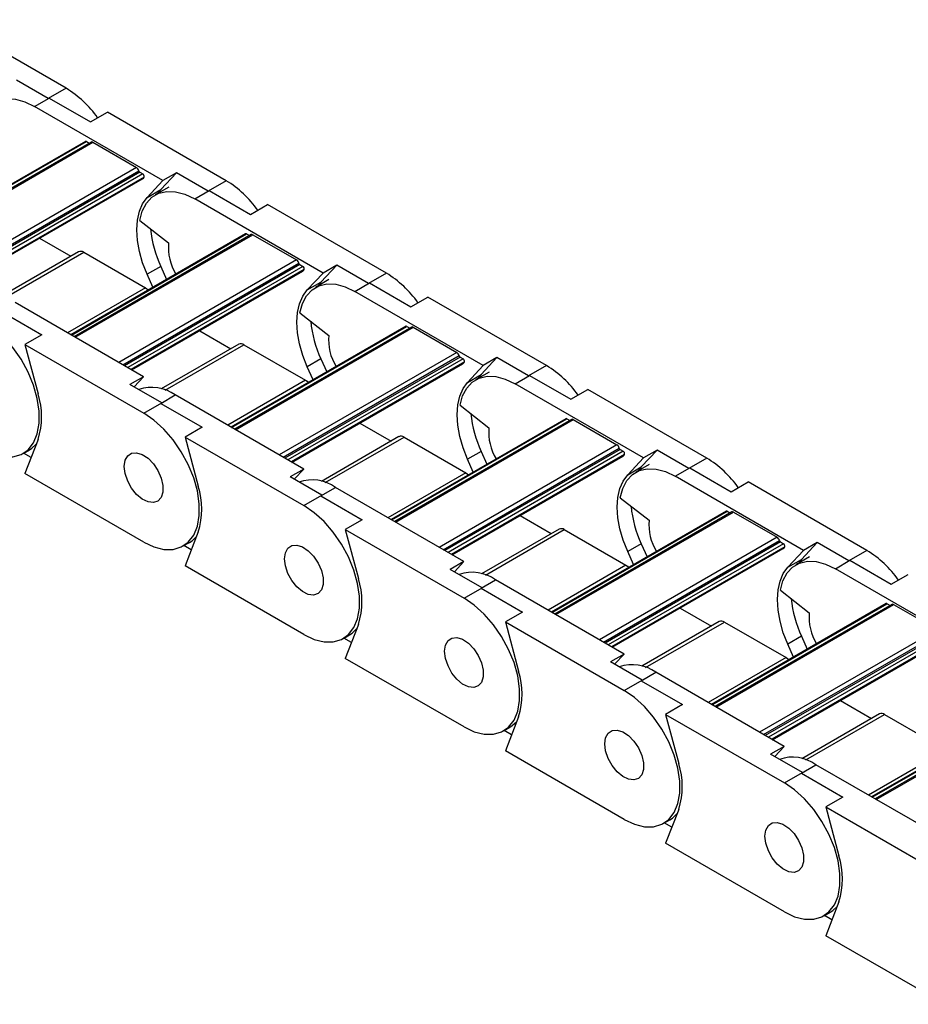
# Model space of a CAD drawing. Header units: millimetres. Extents: x 19 to 819, y 19 to 629.
# Tile 5 of 7: x 706 to 745, y 517 to 560. Entities that reach past the tile are written whole.
import ezdxf

# ---------------------------------------------------------------- set-up
doc = ezdxf.new("R2010")
doc.units = ezdxf.units.MM
doc.header["$LTSCALE"] = 3

msp = doc.modelspace()

# ---------------------------------------------------------------- linework, layer by layer
for p, q in [((708.165, 556.838), (702.975, 559.834)), ((707.38, 556.385), (705.994, 557.185)), ((708.165, 556.838), (707.38, 556.385)), ((706.786, 556.042), (707.423, 556.409)), ((707.423, 556.409), (709.232, 555.364)), ((712.4, 552.801), (706.786, 556.042)), ((709.232, 555.364), (709.975, 555.793)), ((715.165, 552.797), (709.975, 555.793)), ((709.011, 554.516), (701.372, 550.105)), ((701.398, 550.09), (709.056, 554.511)), ((709.257, 554.482), (701.524, 550.018)), ((701.568, 549.992), (709.332, 554.474)), ((709.056, 554.511), (709.182, 554.438)), ((709.332, 554.474), (711.241, 553.372)), ((711.241, 553.372), (703.477, 548.89)), ((703.65, 548.79), (711.342, 553.23)), ((711.383, 553.168), (703.725, 548.747)), ((711.383, 553.168), (711.517, 553.09)), ((712.304, 552.404), (712.994, 553.144)), ((712.994, 553.144), (712.4, 552.801)), ((714.381, 552.343), (712.994, 553.144)), ((711.517, 553.09), (703.859, 548.67)), ((711.575, 552.954), (704.006, 548.584)), ((704.038, 548.566), (711.508, 552.879)), ((712.4, 552.801), (711.71, 552.061)), ((715.165, 552.797), (714.381, 552.343)), ((711.71, 552.061), (712.304, 552.404)), ((712.656, 552.514), (712.062, 552.171)), ((712.304, 552.404), (712.168, 552.233)), ((713.787, 552.001), (714.423, 552.368)), ((714.423, 552.368), (716.233, 551.323)), ((719.401, 548.76), (713.787, 552.001)), ((716.233, 551.323), (716.975, 551.752)), ((722.166, 548.755), (716.975, 551.752)), ((711.384, 551.06), (712.648, 550.073)), ((707.007, 550.28), (708.373, 549.492)), ((716.011, 550.474), (708.372, 546.064)), ((708.398, 546.049), (716.056, 550.47)), ((716.257, 550.441), (708.524, 545.976)), ((708.568, 545.951), (716.332, 550.433)), ((716.056, 550.47), (716.182, 550.397)), ((716.332, 550.433), (718.241, 549.331)), ((708.714, 549.689), (705.326, 547.733)), ((705.495, 547.678), (708.939, 549.667)), ((708.939, 549.667), (711.633, 548.112)), ((718.241, 549.331), (710.477, 544.849)), ((710.651, 544.749), (718.342, 549.189)), ((718.384, 549.126), (710.726, 544.706)), ((718.517, 549.049), (710.859, 544.628)), ((718.576, 548.913), (711.007, 544.543)), ((711.038, 544.525), (718.509, 548.838)), ((712.304, 549.046), (711.71, 548.703)), ((712.304, 549.046), (712.558, 548.481)), ((718.384, 549.126), (718.517, 549.049)), ((719.304, 548.363), (719.994, 549.103)), ((719.994, 549.103), (719.401, 548.76)), ((721.381, 548.302), (719.994, 549.103)), ((711.964, 548.138), (711.71, 548.703)), ((719.401, 548.76), (718.71, 548.02)), ((718.71, 548.02), (719.304, 548.363)), ((719.656, 548.473), (719.062, 548.13)), ((719.304, 548.363), (719.169, 548.192)), ((722.166, 548.755), (721.381, 548.302)), ((711.633, 548.112), (708.229, 546.147)), ((720.787, 547.959), (721.423, 548.327)), ((726.401, 544.719), (720.787, 547.959)), ((721.423, 548.327), (723.233, 547.282)), ((723.233, 547.282), (723.976, 547.711)), ((729.166, 544.714), (723.976, 547.711)), ((705.301, 547.102), (707.111, 546.057)), ((711.552, 544.229), (705.938, 547.47)), ((718.385, 547.018), (719.648, 546.031)), ((714.007, 546.239), (715.373, 545.451)), ((723.012, 546.433), (715.372, 542.023)), ((715.399, 542.008), (723.057, 546.429)), ((723.258, 546.399), (715.525, 541.935)), ((715.569, 541.91), (723.333, 546.392)), ((723.057, 546.429), (723.183, 546.356)), ((723.333, 546.392), (725.242, 545.29)), ((707.111, 546.057), (706.369, 545.629)), ((706.369, 545.629), (711.559, 542.632)), ((706.369, 545.629), (706.941, 543.483)), ((715.715, 545.648), (712.326, 543.692)), ((712.495, 543.637), (715.94, 545.626)), ((715.94, 545.626), (718.634, 544.07)), ((725.242, 545.29), (717.478, 540.808)), ((717.651, 540.708), (725.342, 545.148)), ((725.384, 545.085), (717.726, 540.664)), ((725.518, 545.008), (717.86, 540.587)), ((719.304, 545.005), (718.71, 544.662)), ((719.304, 545.005), (719.558, 544.44)), ((725.384, 545.085), (725.518, 545.008)), ((726.305, 544.322), (726.995, 545.061)), ((726.995, 545.061), (726.401, 544.719)), ((728.381, 544.261), (726.995, 545.061)), ((725.576, 544.871), (718.007, 540.502)), ((718.038, 540.484), (725.509, 544.797)), ((718.964, 544.097), (718.71, 544.662)), ((726.401, 544.719), (725.711, 543.979)), ((729.166, 544.714), (728.381, 544.261)), ((711.552, 544.229), (710.958, 543.886)), ((711.136, 543.783), (711.552, 544.229)), ((718.634, 544.07), (715.23, 542.105)), ((725.711, 543.979), (726.305, 544.322)), ((726.656, 544.432), (726.062, 544.089)), ((726.305, 544.322), (726.169, 544.151)), ((727.787, 543.918), (728.424, 544.286)), ((728.424, 544.286), (730.233, 543.241)), ((712.344, 543.085), (710.958, 543.886)), ((733.401, 540.677), (727.787, 543.918)), ((730.233, 543.241), (730.976, 543.669)), ((736.167, 540.673), (730.976, 543.669)), ((712.302, 543.061), (712.938, 543.428)), ((718.552, 540.187), (712.938, 543.428)), ((711.559, 542.632), (712.344, 543.085)), ((712.302, 543.061), (714.111, 542.016)), ((725.385, 542.977), (726.649, 541.99)), ((730.012, 542.392), (722.373, 537.982)), ((722.399, 537.967), (730.057, 542.387)), ((730.258, 542.358), (722.525, 537.894)), ((722.569, 537.869), (730.333, 542.351)), ((730.057, 542.387), (730.183, 542.315)), ((730.333, 542.351), (732.242, 541.248)), ((714.111, 542.016), (713.369, 541.588)), ((721.007, 542.198), (722.373, 541.409)), ((706.941, 541.48), (706.369, 539.995)), ((713.369, 541.588), (718.56, 538.591)), ((713.369, 541.588), (713.941, 539.441)), ((722.715, 541.607), (719.326, 539.65)), ((719.496, 539.596), (722.94, 541.584)), ((722.94, 541.584), (725.634, 540.029)), ((732.242, 541.248), (724.478, 536.766)), ((724.651, 536.666), (732.343, 541.106)), ((732.384, 541.044), (724.726, 536.623)), ((732.384, 541.044), (732.518, 540.967)), ((706.284, 540.869), (706.56, 541.028)), ((706.639, 540.696), (706.312, 540.885)), ((732.518, 540.967), (724.86, 536.546)), ((732.576, 540.83), (725.007, 536.461)), ((725.039, 536.443), (732.51, 540.756)), ((726.305, 540.964), (725.711, 540.621)), ((725.965, 540.055), (725.711, 540.621)), ((726.305, 540.964), (726.559, 540.398)), ((733.401, 540.677), (732.711, 539.938)), ((733.305, 540.281), (733.995, 541.02)), ((733.995, 541.02), (733.401, 540.677)), ((735.382, 540.22), (733.995, 541.02)), ((736.167, 540.673), (735.382, 540.22)), ((718.552, 540.187), (717.958, 539.845)), ((718.136, 539.742), (718.552, 540.187)), ((732.711, 539.938), (733.305, 540.281)), ((733.657, 540.391), (733.063, 540.048)), ((733.305, 540.281), (733.169, 540.109)), ((734.788, 539.877), (735.424, 540.244)), ((735.424, 540.244), (737.234, 539.2)), ((711.559, 536.998), (706.369, 539.995)), ((719.344, 539.044), (717.958, 539.845)), ((725.634, 540.029), (722.23, 538.064)), ((740.402, 536.636), (734.788, 539.877)), ((719.302, 539.02), (719.938, 539.387)), ((725.552, 536.146), (719.938, 539.387)), ((737.234, 539.2), (737.976, 539.628)), ((743.167, 536.632), (737.976, 539.628)), ((718.56, 538.591), (719.344, 539.044)), ((719.302, 539.02), (721.112, 537.975)), ((732.385, 538.936), (733.649, 537.949)), ((728.008, 538.157), (729.374, 537.368)), ((737.012, 538.351), (729.373, 533.941)), ((729.399, 533.925), (737.057, 538.346)), ((737.258, 538.317), (729.525, 533.853)), ((729.569, 533.827), (737.333, 538.309)), ((737.057, 538.346), (737.183, 538.274)), ((737.333, 538.309), (739.242, 537.207)), ((721.112, 537.975), (720.369, 537.546)), ((713.941, 537.439), (713.369, 535.953)), ((720.369, 537.546), (725.56, 534.55)), ((720.369, 537.546), (720.942, 535.4)), ((729.715, 537.565), (726.327, 535.609)), ((726.496, 535.555), (729.94, 537.543)), ((729.94, 537.543), (732.635, 535.988)), ((739.242, 537.207), (731.478, 532.725)), ((713.284, 536.827), (713.56, 536.987)), ((713.639, 536.655), (713.312, 536.844)), ((731.652, 532.625), (739.343, 537.065)), ((739.385, 537.003), (731.727, 532.582)), ((739.518, 536.926), (731.86, 532.505)), ((739.577, 536.789), (732.008, 532.42)), ((733.305, 536.922), (732.711, 536.58)), ((733.305, 536.922), (733.559, 536.357)), ((739.385, 537.003), (739.518, 536.926)), ((740.305, 536.239), (740.996, 536.979)), ((740.996, 536.979), (740.402, 536.636)), ((742.382, 536.179), (740.996, 536.979)), ((732.039, 532.402), (739.51, 536.714)), ((732.965, 536.014), (732.711, 536.58)), ((740.402, 536.636), (739.712, 535.896)), ((740.657, 536.349), (740.063, 536.007)), ((743.167, 536.632), (742.382, 536.179)), ((718.56, 532.957), (713.369, 535.953)), ((725.552, 536.146), (724.958, 535.803)), ((725.137, 535.701), (725.552, 536.146)), ((732.635, 535.988), (729.231, 534.023)), ((739.712, 535.896), (740.305, 536.239)), ((740.305, 536.239), (740.17, 536.068)), ((741.788, 535.836), (742.424, 536.203)), ((742.424, 536.203), (744.234, 535.158)), ((726.345, 535.003), (724.958, 535.803)), ((747.402, 532.595), (741.788, 535.836)), ((744.234, 535.158), (744.977, 535.587)), ((726.302, 534.978), (726.939, 535.346)), ((732.553, 532.105), (726.939, 535.346)), ((725.56, 534.55), (726.345, 535.003)), ((726.302, 534.978), (728.112, 533.934)), ((739.386, 534.895), (740.649, 533.908)), ((744.013, 534.309), (736.373, 529.899)), ((736.4, 529.884), (744.058, 534.305)), ((744.259, 534.276), (736.526, 529.811)), ((736.57, 529.786), (744.334, 534.268)), ((744.058, 534.305), (744.184, 534.232)), ((744.334, 534.268), (746.243, 533.166)), ((728.112, 533.934), (727.37, 533.505)), ((735.008, 534.116), (736.374, 533.327)), ((720.942, 533.398), (720.369, 531.912)), ((727.37, 533.505), (732.56, 530.509)), ((727.37, 533.505), (727.942, 531.359)), ((736.716, 533.524), (733.327, 531.568)), ((733.496, 531.514), (736.941, 533.502)), ((736.941, 533.502), (739.635, 531.947)), ((720.284, 532.786), (720.56, 532.945)), ((746.243, 533.166), (738.479, 528.684)), ((738.652, 528.584), (746.343, 533.024)), ((746.385, 532.962), (738.727, 528.541)), ((746.519, 532.884), (738.861, 528.463)), ((740.305, 532.881), (739.712, 532.538)), ((740.305, 532.881), (740.559, 532.316)), ((720.64, 532.613), (720.312, 532.802)), ((746.577, 532.748), (739.008, 528.378)), ((739.039, 528.36), (746.51, 532.673)), ((739.965, 531.973), (739.712, 532.538)), ((732.553, 532.105), (731.959, 531.762)), ((732.137, 531.659), (732.553, 532.105)), ((725.56, 528.916), (720.369, 531.912)), ((733.345, 530.962), (731.959, 531.762)), ((739.635, 531.947), (736.231, 529.982)), ((733.303, 530.937), (733.939, 531.305)), ((739.553, 528.064), (733.939, 531.305)), ((732.56, 530.509), (733.345, 530.962)), ((733.303, 530.937), (735.113, 529.893)), ((735.113, 529.893), (734.37, 529.464)), ((742.009, 530.074), (743.374, 529.286)), ((751.013, 530.268), (743.374, 525.858)), ((743.4, 525.843), (751.058, 530.264)), ((751.259, 530.234), (743.526, 525.77)), ((743.57, 525.745), (751.334, 530.227)), ((734.37, 529.464), (739.561, 526.467)), ((734.37, 529.464), (734.942, 527.318)), ((743.716, 529.483), (740.327, 527.527)), ((740.497, 527.472), (743.941, 529.461)), ((743.941, 529.461), (746.635, 527.906)), ((727.942, 529.356), (727.37, 527.871)), ((727.285, 528.745), (727.561, 528.904)), ((727.64, 528.572), (727.313, 528.761)), ((732.56, 524.875), (727.37, 527.871)), ((739.553, 528.064), (738.959, 527.721)), ((740.346, 526.921), (738.959, 527.721)), ((739.137, 527.618), (739.553, 528.064)), ((746.635, 527.906), (743.231, 525.94)), ((739.561, 526.467), (740.346, 526.921)), ((740.303, 526.896), (740.94, 527.263)), ((740.303, 526.896), (742.113, 525.851)), ((746.553, 524.023), (740.94, 527.263)), ((742.113, 525.851), (741.37, 525.423)), ((734.942, 525.315), (734.37, 523.83)), ((741.37, 525.423), (746.561, 522.426)), ((741.37, 525.423), (741.943, 523.276)), ((734.285, 524.704), (734.561, 524.863)), ((734.64, 524.531), (734.313, 524.72)), ((739.561, 520.833), (734.37, 523.83)), ((741.943, 521.274), (741.37, 519.789)), ((741.286, 520.662), (741.561, 520.822)), ((741.641, 520.49), (741.313, 520.679)), ((746.561, 516.792), (741.37, 519.789))]:
    msp.add_line(p, q)
at = {"flags": 128}
for points in [[(704.384, 555.101), (704.494, 555.512), (704.674, 555.853), (704.917, 556.114), (705.218, 556.288), (705.567, 556.369), (705.952, 556.354), (706.363, 556.244), (706.786, 556.042)], [(711.384, 551.06), (711.494, 551.47), (711.674, 551.812), (711.918, 552.073), (712.219, 552.247), (712.567, 552.327), (712.952, 552.312), (713.363, 552.202), (713.787, 552.001)], [(711.71, 548.703), (711.513, 549.201), (711.369, 549.699), (711.281, 550.185), (711.252, 550.647), (711.281, 551.075), (711.369, 551.459), (711.513, 551.791), (711.71, 552.061)], [(711.633, 548.112), (711.696, 548.069), (711.753, 548.016)], [(718.71, 544.662), (718.513, 545.16), (718.369, 545.658), (718.282, 546.143), (718.252, 546.606), (718.282, 547.034), (718.369, 547.418), (718.513, 547.75), (718.71, 548.02)], [(718.385, 547.018), (718.495, 547.429), (718.674, 547.77), (718.918, 548.032), (719.219, 548.206), (719.567, 548.286), (719.953, 548.271), (720.363, 548.161), (720.787, 547.959)], [(704.559, 541.039), (705.007, 540.829), (705.44, 540.721), (705.843, 540.72), (706.202, 540.826), (706.506, 541.035), (706.743, 541.34), (706.905, 541.731), (706.988, 542.194), (706.988, 542.714), (706.905, 543.273), (706.743, 543.851), (706.506, 544.43), (706.202, 544.99), (705.843, 545.51), (705.44, 545.975), (705.007, 546.367), (704.559, 546.674)], [(718.634, 544.07), (718.696, 544.027), (718.753, 543.975)], [(725.385, 542.977), (725.495, 543.388), (725.675, 543.729), (725.919, 543.991), (726.219, 544.164), (726.568, 544.245), (726.953, 544.23), (727.364, 544.12), (727.787, 543.918)], [(725.711, 540.621), (725.514, 541.119), (725.37, 541.617), (725.282, 542.102), (725.252, 542.564), (725.282, 542.993), (725.37, 543.377), (725.514, 543.708), (725.711, 543.979)], [(711.559, 536.998), (712.007, 536.787), (712.44, 536.68), (712.843, 536.679), (713.203, 536.785), (713.506, 536.994), (713.743, 537.299), (713.906, 537.69), (713.988, 538.153), (713.988, 538.673), (713.906, 539.232), (713.743, 539.81), (713.506, 540.389), (713.203, 540.948), (712.843, 541.469), (712.44, 541.933), (712.007, 542.326), (711.559, 542.632)], [(706.56, 541.028), (706.669, 541.1), (706.864, 541.281)], [(710.711, 540.305), (710.748, 540.572), (710.858, 540.772), (711.03, 540.887), (711.249, 540.906), (711.496, 540.829), (711.748, 540.662), (711.983, 540.419), (712.181, 540.123), (712.324, 539.799), (712.398, 539.477), (712.398, 539.185), (712.324, 538.949), (712.181, 538.79), (711.983, 538.722), (711.748, 538.751), (711.496, 538.875), (711.249, 539.082), (711.03, 539.355), (710.858, 539.668), (710.748, 539.995), (710.711, 540.305)], [(710.711, 540.305), (710.748, 540.572), (710.858, 540.772), (711.03, 540.887), (711.249, 540.906), (711.496, 540.829), (711.748, 540.662), (711.983, 540.419), (712.181, 540.123), (712.324, 539.799), (712.398, 539.477), (712.398, 539.185), (712.324, 538.949), (712.181, 538.79), (711.983, 538.722), (711.748, 538.751), (711.496, 538.875), (711.249, 539.082), (711.03, 539.355), (710.858, 539.668), (710.748, 539.995), (710.711, 540.305)], [(732.385, 538.936), (732.495, 539.347), (732.675, 539.688), (732.919, 539.949), (733.22, 540.123), (733.568, 540.204), (733.953, 540.189), (734.364, 540.079), (734.788, 539.877)], [(725.634, 540.029), (725.696, 539.986), (725.754, 539.933)], [(732.711, 536.58), (732.514, 537.078), (732.37, 537.575), (732.282, 538.061), (732.253, 538.523), (732.282, 538.952), (732.37, 539.336), (732.514, 539.667), (732.711, 539.938)], [(718.56, 532.957), (719.008, 532.746), (719.441, 532.638), (719.844, 532.638), (720.203, 532.743), (720.506, 532.953), (720.743, 533.258), (720.906, 533.649), (720.989, 534.112), (720.989, 534.632), (720.906, 535.19), (720.743, 535.769), (720.506, 536.348), (720.203, 536.907), (719.844, 537.428), (719.441, 537.892), (719.008, 538.284), (718.56, 538.591)], [(713.56, 536.987), (713.67, 537.059), (713.865, 537.24)], [(717.711, 536.264), (717.749, 536.531), (717.859, 536.731), (718.031, 536.846), (718.25, 536.865), (718.496, 536.788), (718.748, 536.62), (718.984, 536.378), (719.182, 536.081), (719.324, 535.758), (719.399, 535.436), (719.399, 535.144), (719.324, 534.908), (719.182, 534.748), (718.984, 534.681), (718.748, 534.71), (718.496, 534.834), (718.25, 535.041), (718.031, 535.313), (717.859, 535.627), (717.749, 535.953), (717.711, 536.264)], [(717.711, 536.264), (717.749, 536.531), (717.859, 536.731), (718.031, 536.846), (718.25, 536.865), (718.496, 536.788), (718.748, 536.62), (718.984, 536.378), (719.182, 536.081), (719.324, 535.758), (719.399, 535.436), (719.399, 535.144), (719.324, 534.908), (719.182, 534.748), (718.984, 534.681), (718.748, 534.71), (718.496, 534.834), (718.25, 535.041), (718.031, 535.313), (717.859, 535.627), (717.749, 535.953), (717.711, 536.264)], [(732.635, 535.988), (732.697, 535.945), (732.754, 535.892)], [(739.712, 532.538), (739.514, 533.036), (739.37, 533.534), (739.283, 534.02), (739.253, 534.482), (739.283, 534.91), (739.37, 535.295), (739.514, 535.626), (739.712, 535.896)], [(739.386, 534.895), (739.496, 535.306), (739.675, 535.647), (739.919, 535.908), (740.22, 536.082), (740.568, 536.162), (740.954, 536.147), (741.364, 536.037), (741.788, 535.836)], [(725.56, 528.916), (726.008, 528.705), (726.441, 528.597), (726.844, 528.596), (727.203, 528.702), (727.507, 528.911), (727.744, 529.216), (727.906, 529.607), (727.989, 530.071), (727.989, 530.59), (727.906, 531.149), (727.744, 531.728), (727.507, 532.307), (727.203, 532.866), (726.844, 533.387), (726.441, 533.851), (726.008, 534.243), (725.56, 534.55)], [(720.56, 532.945), (720.67, 533.017), (720.865, 533.199)], [(724.711, 532.223), (724.749, 532.49), (724.859, 532.69), (725.031, 532.804), (725.25, 532.824), (725.497, 532.747), (725.749, 532.579), (725.984, 532.336), (726.182, 532.04), (726.324, 531.717), (726.399, 531.394), (726.399, 531.102), (726.324, 530.866), (726.182, 530.707), (725.984, 530.639), (725.749, 530.669), (725.497, 530.792), (725.25, 531), (725.031, 531.272), (724.859, 531.586), (724.749, 531.912), (724.711, 532.223)], [(724.711, 532.223), (724.749, 532.49), (724.859, 532.69), (725.031, 532.804), (725.25, 532.824), (725.497, 532.747), (725.749, 532.579), (725.984, 532.336), (726.182, 532.04), (726.324, 531.717), (726.399, 531.394), (726.399, 531.102), (726.324, 530.866), (726.182, 530.707), (725.984, 530.639), (725.749, 530.669), (725.497, 530.792), (725.25, 531), (725.031, 531.272), (724.859, 531.586), (724.749, 531.912), (724.711, 532.223)], [(739.635, 531.947), (739.697, 531.904), (739.754, 531.851)], [(732.56, 524.875), (733.009, 524.664), (733.442, 524.556), (733.845, 524.555), (734.204, 524.661), (734.507, 524.87), (734.744, 525.175), (734.907, 525.566), (734.989, 526.029), (734.989, 526.549), (734.907, 527.108), (734.744, 527.687), (734.507, 528.265), (734.204, 528.825), (733.845, 529.345), (733.442, 529.81), (733.009, 530.202), (732.56, 530.509)], [(727.561, 528.904), (727.67, 528.976), (727.865, 529.157)], [(731.712, 528.181), (731.749, 528.448), (731.859, 528.648), (732.031, 528.763), (732.25, 528.783), (732.497, 528.705), (732.749, 528.538), (732.985, 528.295), (733.182, 527.999), (733.325, 527.675), (733.399, 527.353), (733.399, 527.061), (733.325, 526.825), (733.182, 526.666), (732.985, 526.598), (732.749, 526.627), (732.497, 526.751), (732.25, 526.958), (732.031, 527.231), (731.859, 527.544), (731.749, 527.871), (731.712, 528.181)], [(731.712, 528.181), (731.749, 528.448), (731.859, 528.648), (732.031, 528.763), (732.25, 528.783), (732.497, 528.705), (732.749, 528.538), (732.985, 528.295), (733.182, 527.999), (733.325, 527.675), (733.399, 527.353), (733.399, 527.061), (733.325, 526.825), (733.182, 526.666), (732.985, 526.598), (732.749, 526.627), (732.497, 526.751), (732.25, 526.958), (732.031, 527.231), (731.859, 527.544), (731.749, 527.871), (731.712, 528.181)], [(739.561, 520.833), (740.009, 520.622), (740.442, 520.515), (740.845, 520.514), (741.204, 520.62), (741.507, 520.829), (741.744, 521.134), (741.907, 521.525), (741.99, 521.988), (741.99, 522.508), (741.907, 523.067), (741.744, 523.645), (741.507, 524.224), (741.204, 524.783), (740.845, 525.304), (740.442, 525.768), (740.009, 526.161), (739.561, 526.467)], [(734.561, 524.863), (734.671, 524.935), (734.866, 525.116)], [(738.712, 524.14), (738.75, 524.407), (738.86, 524.607), (739.032, 524.722), (739.251, 524.741), (739.497, 524.664), (739.749, 524.497), (739.985, 524.254), (740.183, 523.958), (740.325, 523.634), (740.4, 523.312), (740.4, 523.02), (740.325, 522.784), (740.183, 522.625), (739.985, 522.557), (739.749, 522.586), (739.497, 522.71), (739.251, 522.917), (739.032, 523.19), (738.86, 523.503), (738.75, 523.83), (738.712, 524.14)], [(738.712, 524.14), (738.75, 524.407), (738.86, 524.607), (739.032, 524.722), (739.251, 524.741), (739.497, 524.664), (739.749, 524.497), (739.985, 524.254), (740.183, 523.958), (740.325, 523.634), (740.4, 523.312), (740.4, 523.02), (740.325, 522.784), (740.183, 522.625), (739.985, 522.557), (739.749, 522.586), (739.497, 522.71), (739.251, 522.917), (739.032, 523.19), (738.86, 523.503), (738.75, 523.83), (738.712, 524.14)], [(741.561, 520.822), (741.671, 520.894), (741.866, 521.075)]]:
    msp.add_lwpolyline(points, dxfattribs=at)
for centre, radius, start, end in [((705.679, 552.796), 4.745, 35.4088, 58.3998), ((709.03, 554.476), 0.0435, 52.991, 115.6986), ((709.288, 554.415), 0.0737, 53.5791, 115.1105), ((711.113, 553.175), 0.235, 13.5615, 57.0869), ((711.434, 553.246), 0.094, 190.0635, 237.0714), ((711.423, 553.023), 0.167, 300.7196, 335.6865), ((711.455, 552.983), 0.124, 346.4071, 59.8967), ((712.679, 548.755), 4.745, 35.4088, 58.3998), ((716.861, 551.164), 5.025, 185.4225, 204.9296), ((716.03, 550.435), 0.0435, 52.991, 115.6986), ((716.288, 550.374), 0.0737, 53.5791, 115.1105), ((708.808, 549.483), 0.226, 54.3824, 114.3071), ((714.827, 549.869), 2.189, 174.6492, 211.7582), ((718.114, 549.134), 0.235, 13.5615, 57.0869), ((718.435, 549.205), 0.094, 190.0635, 237.0714), ((718.424, 548.981), 0.167, 300.7196, 335.6865), ((718.455, 548.942), 0.124, 346.4071, 59.8967), ((719.679, 544.714), 4.745, 35.4088, 58.3998), ((723.861, 547.123), 5.025, 185.4225, 204.9296), ((723.031, 546.394), 0.0435, 52.991, 115.6986), ((723.289, 546.333), 0.0737, 53.5791, 115.1105), ((721.828, 545.827), 2.189, 174.6492, 211.7582), ((715.808, 545.442), 0.226, 54.3824, 114.3071), ((725.114, 545.093), 0.235, 13.5615, 57.0869), ((725.435, 545.164), 0.094, 190.0635, 237.0714), ((725.455, 544.901), 0.124, 346.4071, 59.8967), ((725.424, 544.94), 0.167, 300.7196, 335.6865), ((726.68, 540.673), 4.745, 35.4088, 58.3998), ((711.915, 542.016), 1.744, 54.0718, 109.1582), ((703.764, 542.481), 3.331, 342.5057, 17.4943), ((730.861, 543.082), 5.025, 185.4225, 204.9296), ((730.031, 542.353), 0.0435, 52.991, 115.6986), ((730.289, 542.291), 0.0737, 53.5791, 115.1105), ((728.828, 541.786), 2.189, 174.6492, 211.7582), ((722.808, 541.4), 0.226, 54.3824, 114.3071), ((732.115, 541.051), 0.235, 13.5615, 57.0869), ((732.435, 541.123), 0.094, 190.0635, 237.0714), ((732.424, 540.899), 0.167, 300.7196, 335.6865), ((732.456, 540.859), 0.124, 346.4071, 59.8967), ((733.68, 536.631), 4.745, 35.4088, 58.3998), ((710.765, 538.44), 3.331, 342.5057, 17.4943), ((718.915, 537.975), 1.744, 54.0718, 109.1582), ((737.862, 539.041), 5.025, 185.4225, 204.9296), ((737.031, 538.311), 0.0435, 52.991, 115.6986), ((737.29, 538.25), 0.0737, 53.5791, 115.1105), ((735.828, 537.745), 2.189, 174.6492, 211.7582), ((729.809, 537.359), 0.226, 54.3824, 114.3071), ((739.115, 537.01), 0.235, 13.5615, 57.0869), ((739.436, 537.082), 0.094, 190.0635, 237.0714), ((739.425, 536.858), 0.167, 300.7196, 335.6865), ((739.456, 536.818), 0.124, 346.4071, 59.8967), ((740.68, 532.59), 4.745, 35.4088, 58.3998), ((725.916, 533.934), 1.744, 54.0718, 109.1582), ((717.765, 534.399), 3.331, 342.5057, 17.4943), ((744.862, 534.999), 5.025, 185.4225, 204.9296), ((744.032, 534.27), 0.0435, 52.991, 115.6986), ((744.29, 534.209), 0.0737, 53.5791, 115.1105), ((742.829, 533.704), 2.189, 174.6492, 211.7582), ((736.809, 533.318), 0.226, 54.3824, 114.3071), ((732.916, 529.893), 1.744, 54.0718, 109.1582), ((724.766, 530.358), 3.331, 342.5057, 17.4943), ((743.809, 529.277), 0.226, 54.3824, 114.3071), ((731.766, 526.316), 3.331, 342.5057, 17.4943), ((739.916, 525.852), 1.744, 54.0718, 109.1582), ((738.766, 522.275), 3.331, 342.5057, 17.4943)]:
    msp.add_arc(centre, radius, start, end)

doc.saveas('drawing.dxf')
